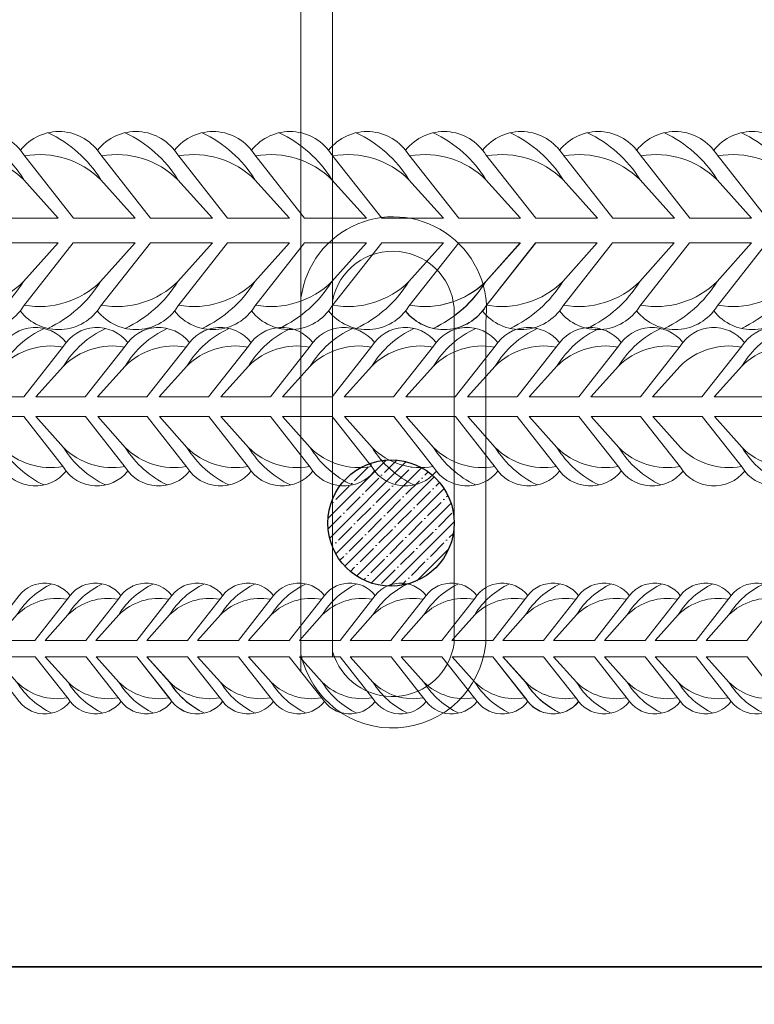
# Model space of a CAD drawing. Extents: x -764262 to 2885205, y 359641 to 616597.
# Tile 31 of 97: x 663546 to 663847, y 429376 to 429780. Entities that reach past the tile are written whole.
import ezdxf

# ---------------------------------------------------------------- set-up
doc = ezdxf.new("R2010")
doc.units = 0
doc.header["$LTSCALE"] = 50
doc.header["$MEASUREMENT"] = 0
doc.linetypes.add('JIS_02_2.0', pattern=[3, 2, -1])
doc.layers.get('0').update_dxf_attribs({"linetype": 'CONTINUOUS', "lineweight": 15})
doc.layers.get('DEFPOINTS').update_dxf_attribs({"linetype": 'CONTINUOUS'})
doc.layers.add('.', color=7, linetype='CONTINUOUS', lineweight=15)
doc.layers.add('MIM_DUVAR_WALL_50', color=7, linetype='CONTINUOUS', lineweight=30)
doc.layers.add('gorunus', color=11, linetype='CONTINUOUS')
doc.layers.add('INS_BETON_CONCRETE_50', color=5, linetype='CONTINUOUS')
doc.styles.add('Arial straight', font='isocpeur.ttf')
doc.dimstyles.new('M 1_25', dxfattribs={"dimtxt": 200, "dimasz": 200, "dimexe": 100, "dimexo": 300, "dimgap": 50, "dimtad": 0, "dimdec": 0, "dimlfac": 0.25, "dimtxsty": 'Arial straight', "dimcen": 1, "dimdle": 100, "dimadec": 0, "dimazin": 0, "dimtfac": 1, "dimtdec": 0, "dimtmove": 0, "dimatfit": 3, "dimldrblk": 'DOTSMALL', "dimfxl": 5, "dimarcsym": 0})

# ---------------------------------------------------------------- blocks, each defined once
blk = doc.blocks.new('8нн')
for points in [[(839281.83, -188517.77), (839298.46, -188496.64, -0.519259), (839325.32, -188495.04, -0.519259)], [(839286.93, -188517.77), (839298.46, -188504.9, -0.146099), (839316.06, -188489.24, 4.502796)], [(839307.57, -188517.77), (839324.2, -188496.64, -0.519259), (839351.06, -188495.04, -0.519259)], [(839312.67, -188517.77), (839324.2, -188504.9, -0.146099), (839341.8, -188489.24, 4.502796)], [(839333.31, -188517.77), (839349.93, -188496.64, -0.519259), (839376.8, -188495.04, -0.519259)], [(839338.41, -188517.77), (839349.93, -188504.9, -0.146099), (839367.54, -188489.24, 4.502796)], [(839359.04, -188517.77), (839375.67, -188496.64, -0.519259), (839402.54, -188495.04, -0.519259)], [(839359.04, -188517.77), (839375.67, -188496.64, -0.519259), (839402.54, -188495.04, -0.519259)], [(839364.15, -188517.77), (839375.67, -188504.9, -0.146099), (839393.28, -188489.24, 4.502796)], [(839364.15, -188517.77), (839375.67, -188504.9, -0.146099), (839393.28, -188489.24, 4.502796)], [(839384.78, -188517.77), (839401.41, -188496.64, -0.519259), (839428.27, -188495.04, -0.519259)], [(839389.89, -188517.77), (839401.41, -188504.9, -0.146099), (839419.01, -188489.24, 4.502796)], [(839410.52, -188517.77), (839427.15, -188496.64, -0.519259), (839454.01, -188495.04, -0.519259)], [(839415.62, -188517.77), (839427.15, -188504.9, -0.146099), (839444.75, -188489.24, 4.502796)], [(839436.26, -188517.77), (839452.89, -188496.64, -0.519259), (839479.75, -188495.04, -0.519259)], [(839441.36, -188517.77), (839452.89, -188504.9, -0.146099), (839470.49, -188489.24, 4.502796)], [(839462, -188517.77), (839478.62, -188496.64, -0.519259), (839505.49, -188495.04, -0.519259)], [(839467.1, -188517.77), (839478.62, -188504.9, -0.146099), (839496.23, -188489.24, 4.502796)], [(839487.73, -188517.77), (839504.36, -188496.64, -0.519259), (839531.22, -188495.04, -0.519259)], [(839492.84, -188517.77), (839504.36, -188504.9, -0.146099), (839521.96, -188489.24, 4.502796)], [(839513.47, -188517.77), (839530.1, -188496.64, -0.519259), (839556.96, -188495.04, -0.519259)], [(839518.58, -188517.77), (839530.1, -188504.9, -0.146099), (839547.7, -188489.24, 4.502796)], [(839539.21, -188517.77), (839555.84, -188496.64, -0.519259), (839582.7, -188495.04, -0.519259)], [(839539.21, -188517.77), (839555.84, -188496.64, -0.519259), (839582.7, -188495.04, -0.519259)], [(839544.31, -188517.77), (839555.84, -188504.9, -0.146099), (839573.44, -188489.24, 4.502796)], [(839544.31, -188517.77), (839555.84, -188504.9, -0.146099), (839573.44, -188489.24, 4.502796)], [(839564.95, -188517.77), (839581.58, -188496.64, -0.519259), (839608.44, -188495.04, -0.519259)], [(839570.05, -188517.77), (839581.58, -188504.9, -0.146099), (839599.18, -188489.24, 4.502796)], [(839590.69, -188517.77), (839607.31, -188496.64, -0.519259), (839634.18, -188495.04, -0.519259)], [(839595.79, -188517.77), (839607.31, -188504.9, -0.146099), (839624.92, -188489.24, 4.502796)], [(839616.42, -188517.77), (839633.05, -188496.64, -0.519259), (839659.91, -188495.04, -0.519259)], [(839621.53, -188517.77), (839633.05, -188504.9, -0.146099), (839650.65, -188489.24, 4.502796)], [(839642.16, -188517.77), (839658.79, -188496.64, -0.519259), (839685.65, -188495.04, -0.519259)], [(839647.27, -188517.77), (839658.79, -188504.9, -0.146099), (839676.39, -188489.24, 4.502796)], [(839667.9, -188517.77), (839684.53, -188496.64, -0.519259), (839711.39, -188495.04, -0.519259)], [(839286.93, -188517.77), (839298.46, -188504.9, -0.242936), (839323.94, -188496.96, -0.242936)], [(839312.67, -188517.77), (839324.2, -188504.9, -0.242936), (839349.68, -188496.96, -0.242936)], [(839338.41, -188517.77), (839349.93, -188504.9, -0.242936), (839375.42, -188496.96, -0.242936)], [(839364.15, -188517.77), (839375.67, -188504.9, -0.242936), (839401.16, -188496.96, -0.242936)], [(839364.15, -188517.77), (839375.67, -188504.9, -0.242936), (839401.16, -188496.96, -0.242936)], [(839389.89, -188517.77), (839401.41, -188504.9, -0.242936), (839426.9, -188496.96, -0.242936)], [(839415.62, -188517.77), (839427.15, -188504.9, -0.242936), (839452.63, -188496.96, -0.242936)], [(839441.36, -188517.77), (839452.89, -188504.9, -0.242936), (839478.37, -188496.96, -0.242936)], [(839467.1, -188517.77), (839478.62, -188504.9, -0.242936), (839504.11, -188496.96, -0.242936)], [(839492.84, -188517.77), (839504.36, -188504.9, -0.242936), (839529.85, -188496.96, -0.242936)], [(839518.58, -188517.77), (839530.1, -188504.9, -0.242936), (839555.59, -188496.96, -0.242936)], [(839544.31, -188517.77), (839555.84, -188504.9, -0.242936), (839581.32, -188496.96, -0.242936)], [(839544.31, -188517.77), (839555.84, -188504.9, -0.242936), (839581.32, -188496.96, -0.242936)], [(839570.05, -188517.77), (839581.58, -188504.9, -0.242936), (839607.06, -188496.96, -0.242936)], [(839595.79, -188517.77), (839607.31, -188504.9, -0.242936), (839632.8, -188496.96, -0.242936)], [(839621.53, -188517.77), (839633.05, -188504.9, -0.242936), (839658.54, -188496.96, -0.242936)], [(839647.27, -188517.77), (839658.79, -188504.9, -0.242936), (839684.28, -188496.96, -0.242936)], [(839281.83, -188526.03), (839298.46, -188547.16, 0.520542), (839325.36, -188548.71, 0.520542)], [(839286.93, -188526.03), (839298.46, -188538.9, 0.243606), (839324.02, -188546.83, 0.243606)], [(839286.93, -188526.03), (839298.46, -188538.9, 0.146099), (839316.06, -188554.57, -4.502796)], [(839307.65, -188526.03), (839324.28, -188547.16, 0.519259), (839351.14, -188548.76, 0.519259)], [(839312.76, -188526.03), (839324.28, -188538.9, 0.242936), (839349.77, -188546.85, 0.242936)], [(839312.76, -188526.03), (839324.28, -188538.9, 0.146099), (839341.88, -188554.57, -4.502796)], [(839333.39, -188526.03), (839350.02, -188547.16, 0.519259), (839376.88, -188548.76, 0.519259)], [(839338.49, -188526.03), (839350.02, -188538.9, 0.242936), (839375.5, -188546.85, 0.242936)], [(839338.49, -188526.03), (839350.02, -188538.9, 0.146099), (839367.62, -188554.57, -4.502796)], [(839359.04, -188526.03), (839375.67, -188547.16, 0.519259), (839402.54, -188548.76, 0.519259)], [(839359.13, -188526.03), (839375.75, -188547.16, 0.519259), (839402.62, -188548.76, 0.519259)], [(839364.15, -188526.03), (839375.67, -188538.9, 0.242936), (839401.16, -188546.85, 0.242936)], [(839364.15, -188526.03), (839375.67, -188538.9, 0.146099), (839393.28, -188554.57, -4.502796)], [(839364.23, -188526.03), (839375.75, -188538.9, 0.242936), (839401.24, -188546.85, 0.242936)], [(839364.23, -188526.03), (839375.75, -188538.9, 0.146099), (839393.36, -188554.57, -4.502796)], [(839384.78, -188526.03), (839401.41, -188547.16, 0.519259), (839428.27, -188548.76, 0.519259)], [(839389.89, -188526.03), (839401.41, -188538.9, 0.242936), (839426.9, -188546.85, 0.242936)], [(839389.89, -188526.03), (839401.41, -188538.9, 0.146099), (839419.01, -188554.57, -4.502796)], [(839410.52, -188526.03), (839427.15, -188547.16, 0.519259), (839454.01, -188548.76, 0.519259)], [(839415.62, -188526.03), (839427.15, -188538.9, 0.242936), (839452.63, -188546.85, 0.242936)], [(839415.62, -188526.03), (839427.15, -188538.9, 0.146099), (839444.75, -188554.57, -4.502796)], [(839436.26, -188526.03), (839452.89, -188547.16, 0.519259), (839479.75, -188548.76, 0.519259)], [(839441.36, -188526.03), (839452.89, -188538.9, 0.242936), (839478.37, -188546.85, 0.242936)], [(839441.36, -188526.03), (839452.89, -188538.9, 0.146099), (839470.49, -188554.57, -4.502796)], [(839462, -188526.03), (839478.62, -188547.16, 0.520542), (839505.53, -188548.71, 0.520542)], [(839467.1, -188526.03), (839478.62, -188538.9, 0.243606), (839504.18, -188546.83, 0.243606)], [(839467.1, -188526.03), (839478.62, -188538.9, 0.146099), (839496.23, -188554.57, -4.502796)], [(839487.82, -188526.03), (839504.44, -188547.16, 0.519259), (839531.31, -188548.76, 0.519259)], [(839492.92, -188526.03), (839504.44, -188538.9, 0.242936), (839529.93, -188546.85, 0.242936)], [(839492.92, -188526.03), (839504.44, -188538.9, 0.146099), (839522.05, -188554.57, -4.502796)], [(839513.55, -188526.03), (839530.18, -188547.16, 0.519259), (839557.05, -188548.76, 0.519259)], [(839518.66, -188526.03), (839530.18, -188538.9, 0.242936), (839555.67, -188546.85, 0.242936)], [(839518.66, -188526.03), (839530.18, -188538.9, 0.146099), (839547.79, -188554.57, -4.502796)], [(839539.21, -188526.03), (839555.84, -188547.16, 0.519259), (839582.7, -188548.76, 0.519259)], [(839539.29, -188526.03), (839555.92, -188547.16, 0.519259), (839582.78, -188548.76, 0.519259)], [(839544.31, -188526.03), (839555.84, -188538.9, 0.242936), (839581.32, -188546.85, 0.242936)], [(839544.31, -188526.03), (839555.84, -188538.9, 0.146099), (839573.44, -188554.57, -4.502796)], [(839544.4, -188526.03), (839555.92, -188538.9, 0.242936), (839581.41, -188546.85, 0.242936)], [(839544.4, -188526.03), (839555.92, -188538.9, 0.146099), (839573.52, -188554.57, -4.502796)], [(839564.95, -188526.03), (839581.58, -188547.16, 0.519259), (839608.44, -188548.76, 0.519259)], [(839570.05, -188526.03), (839581.58, -188538.9, 0.242936), (839607.06, -188546.85, 0.242936)], [(839570.05, -188526.03), (839581.58, -188538.9, 0.146099), (839599.18, -188554.57, -4.502796)], [(839590.69, -188526.03), (839607.31, -188547.16, 0.519259), (839634.18, -188548.76, 0.519259)], [(839595.79, -188526.03), (839607.31, -188538.9, 0.242936), (839632.8, -188546.85, 0.242936)], [(839595.79, -188526.03), (839607.31, -188538.9, 0.146099), (839624.92, -188554.57, -4.502796)], [(839616.42, -188526.03), (839633.05, -188547.16, 0.519259), (839659.91, -188548.76, 0.519259)], [(839621.53, -188526.03), (839633.05, -188538.9, 0.242936), (839658.54, -188546.85, 0.242936)], [(839621.53, -188526.03), (839633.05, -188538.9, 0.146099), (839650.65, -188554.57, -4.502796)], [(839642.16, -188526.03), (839658.79, -188547.16, 0.520542), (839685.69, -188548.71, 0.520542)], [(839647.27, -188526.03), (839658.79, -188538.9, 0.243606), (839684.35, -188546.83, 0.243606)], [(839647.27, -188526.03), (839658.79, -188538.9, 0.146099), (839676.39, -188554.57, -4.502796)], [(839667.98, -188526.03), (839684.61, -188547.16, 0.519259), (839711.47, -188548.76, 0.519259)]]:
    blk.add_lwpolyline(points, format="xyb")
for points in [[(839286.93, -188517.77), (839307.57, -188517.77)], [(839312.67, -188517.77), (839333.31, -188517.77)], [(839338.41, -188517.77), (839359.04, -188517.77)], [(839364.15, -188517.77), (839384.78, -188517.77)], [(839389.89, -188517.77), (839410.52, -188517.77)], [(839415.62, -188517.77), (839436.26, -188517.77)], [(839441.36, -188517.77), (839462, -188517.77)], [(839467.1, -188517.77), (839487.73, -188517.77)], [(839492.84, -188517.77), (839513.47, -188517.77)], [(839518.58, -188517.77), (839539.21, -188517.77)], [(839544.31, -188517.77), (839564.95, -188517.77)], [(839570.05, -188517.77), (839590.69, -188517.77)], [(839595.79, -188517.77), (839616.42, -188517.77)], [(839621.53, -188517.77), (839642.16, -188517.77)], [(839647.27, -188517.77), (839667.9, -188517.77)], [(839286.93, -188526.03), (839307.65, -188526.03)], [(839312.76, -188526.03), (839333.39, -188526.03)], [(839338.49, -188526.03), (839359.13, -188526.03)], [(839364.23, -188526.03), (839384.86, -188526.03)], [(839389.89, -188526.03), (839410.52, -188526.03)], [(839415.62, -188526.03), (839436.26, -188526.03)], [(839441.36, -188526.03), (839462, -188526.03)], [(839467.1, -188526.03), (839487.82, -188526.03)], [(839492.92, -188526.03), (839513.55, -188526.03)], [(839518.66, -188526.03), (839539.29, -188526.03)], [(839544.4, -188526.03), (839565.03, -188526.03)], [(839570.05, -188526.03), (839590.69, -188526.03)], [(839595.79, -188526.03), (839616.42, -188526.03)], [(839621.53, -188526.03), (839642.16, -188526.03)], [(839647.27, -188526.03), (839667.98, -188526.03)]]:
    blk.add_lwpolyline(points)
blk = doc.blocks.new('05899')
for points in [[(834865.31, -188164.71), (834885.46, -188139.1, -0.519259), (834918.01, -188137.17, -0.519259)], [(834871.49, -188164.71), (834885.46, -188149.12, -0.146099), (834906.79, -188130.13, 4.502796)], [(834896.5, -188164.71), (834916.65, -188139.1, -0.519259), (834949.2, -188137.17, -0.519259)], [(834902.68, -188164.71), (834916.65, -188149.12, -0.146099), (834937.98, -188130.13, 4.502796)], [(834927.69, -188164.71), (834947.84, -188139.1, -0.519259), (834980.39, -188137.17, -0.519259)], [(834933.88, -188164.71), (834947.84, -188149.12, -0.146099), (834969.17, -188130.13, 4.502796)], [(834958.88, -188164.71), (834979.03, -188139.1, -0.519259), (835011.59, -188137.17, -0.519259)], [(834965.07, -188164.71), (834979.03, -188149.12, -0.146099), (835000.36, -188130.13, 4.502796)], [(834990.07, -188164.71), (835010.22, -188139.1, -0.519259), (835042.78, -188137.17, -0.519259)], [(834990.07, -188164.71), (835010.22, -188139.1, -0.519259), (835042.78, -188137.17, -0.519259)], [(834996.26, -188164.71), (835010.22, -188149.12, -0.146099), (835031.55, -188130.13, 4.502796)], [(834996.26, -188164.71), (835010.22, -188149.12, -0.146099), (835031.55, -188130.13, 4.502796)], [(835021.36, -188164.71), (835041.51, -188139.1, -0.519259), (835074.07, -188137.17, -0.519259)], [(835027.55, -188164.71), (835041.51, -188149.12, -0.146099), (835062.85, -188130.13, 4.502796)], [(835052.55, -188164.71), (835072.7, -188139.1, -0.519259), (835105.26, -188137.17, -0.519259)], [(835058.74, -188164.71), (835072.7, -188149.12, -0.146099), (835094.04, -188130.13, 4.502796)], [(835083.74, -188164.71), (835103.89, -188139.1, -0.519259), (835136.45, -188137.17, -0.519259)], [(835089.93, -188164.71), (835103.89, -188149.12, -0.146099), (835125.23, -188130.13, 4.502796)], [(835114.93, -188164.71), (835135.09, -188139.1, -0.519259), (835167.64, -188137.17, -0.519259)], [(835114.93, -188164.71), (835135.09, -188139.1, -0.519259), (835167.64, -188137.17, -0.519259)], [(835121.12, -188164.71), (835135.09, -188149.12, -0.146099), (835156.42, -188130.13, 4.502796)], [(835121.12, -188164.71), (835135.09, -188149.12, -0.146099), (835156.42, -188130.13, 4.502796)], [(835146.23, -188164.71), (835166.38, -188139.1, -0.519259), (835198.93, -188137.17, -0.519259)], [(835152.41, -188164.71), (835166.38, -188149.12, -0.146099), (835187.71, -188130.13, 4.502796)], [(835177.42, -188164.71), (835197.57, -188139.1, -0.519259), (835230.12, -188137.17, -0.519259)], [(835183.6, -188164.71), (835197.57, -188149.12, -0.146099), (835218.9, -188130.13, 4.502796)], [(835208.61, -188164.71), (835228.76, -188139.1, -0.519259), (835261.31, -188137.17, -0.519259)], [(835208.61, -188164.71), (835228.76, -188139.1, -0.519259), (835261.31, -188137.17, -0.519259)], [(835239.8, -188164.71), (835259.95, -188139.1, -0.519259), (835292.5, -188137.17, -0.519259)], [(835245.98, -188164.71), (835259.95, -188149.12, -0.146099), (835281.28, -188130.13, 4.502796)], [(834871.49, -188164.71), (834885.46, -188149.12, -0.242936), (834916.34, -188139.49, -0.242936)], [(834902.68, -188164.71), (834916.65, -188149.12, -0.242936), (834947.54, -188139.49, -0.242936)], [(834933.88, -188164.71), (834947.84, -188149.12, -0.242936), (834978.73, -188139.49, -0.242936)], [(834965.07, -188164.71), (834979.03, -188149.12, -0.242936), (835009.92, -188139.49, -0.242936)], [(834996.26, -188164.71), (835010.22, -188149.12, -0.242936), (835041.11, -188139.49, -0.242936)], [(834996.26, -188164.71), (835010.22, -188149.12, -0.242936), (835041.11, -188139.49, -0.242936)], [(835027.55, -188164.71), (835041.51, -188149.12, -0.242936), (835072.4, -188139.49, -0.242936)], [(835058.74, -188164.71), (835072.7, -188149.12, -0.242936), (835103.59, -188139.49, -0.242936)], [(835089.93, -188164.71), (835103.89, -188149.12, -0.242936), (835134.78, -188139.49, -0.242936)], [(835121.12, -188164.71), (835135.09, -188149.12, -0.242936), (835165.97, -188139.49, -0.242936)], [(835121.12, -188164.71), (835135.09, -188149.12, -0.242936), (835165.97, -188139.49, -0.242936)], [(835152.41, -188164.71), (835166.38, -188149.12, -0.242936), (835197.26, -188139.49, -0.242936)], [(835183.6, -188164.71), (835197.57, -188149.12, -0.242936), (835228.45, -188139.49, -0.242936)], [(835214.79, -188164.71), (835228.76, -188149.12, -0.242936), (835259.64, -188139.49, -0.242936)], [(835245.98, -188164.71), (835259.95, -188149.12, -0.242936), (835290.84, -188139.49, -0.242936)], [(834865.31, -188174.72), (834885.46, -188200.33, 0.519259), (834918.01, -188202.27, 0.519259)], [(834871.49, -188174.72), (834885.46, -188190.32, 0.242936), (834916.34, -188199.94, 0.242936)], [(834871.49, -188174.72), (834885.46, -188190.32, 0.146099), (834906.79, -188209.3, -4.502796)], [(834896.5, -188174.72), (834916.65, -188200.33, 0.520542), (834949.25, -188202.21, 0.520542)], [(834902.68, -188174.72), (834916.65, -188190.32, 0.243606), (834947.62, -188199.93, 0.243606)], [(834902.68, -188174.72), (834916.65, -188190.32, 0.146099), (834937.98, -188209.3, -4.502796)], [(834927.79, -188174.72), (834947.94, -188200.33, 0.519259), (834980.49, -188202.27, 0.519259)], [(834933.98, -188174.72), (834947.94, -188190.32, 0.242936), (834978.83, -188199.94, 0.242936)], [(834933.98, -188174.72), (834947.94, -188190.32, 0.146099), (834969.27, -188209.3, -4.502796)], [(834958.98, -188174.72), (834979.13, -188200.33, 0.519259), (835011.69, -188202.27, 0.519259)], [(834965.17, -188174.72), (834979.13, -188190.32, 0.242936), (835010.02, -188199.94, 0.242936)], [(834965.17, -188174.72), (834979.13, -188190.32, 0.146099), (835000.46, -188209.3, -4.502796)], [(834990.17, -188174.72), (835010.32, -188200.33, 0.519259), (835042.88, -188202.27, 0.519259)], [(834990.17, -188174.72), (835010.32, -188200.33, 0.519259), (835042.88, -188202.27, 0.519259)], [(834996.36, -188174.72), (835010.32, -188190.32, 0.242936), (835041.21, -188199.94, 0.242936)], [(834996.36, -188174.72), (835010.32, -188190.32, 0.146099), (835031.65, -188209.3, -4.502796)], [(834996.36, -188174.72), (835010.32, -188190.32, 0.242936), (835041.21, -188199.94, 0.242936)], [(834996.36, -188174.72), (835010.32, -188190.32, 0.146099), (835031.65, -188209.3, -4.502796)], [(835021.36, -188174.72), (835041.51, -188200.33, 0.520542), (835074.12, -188202.21, 0.520542)], [(835027.55, -188174.72), (835041.51, -188190.32, 0.243606), (835072.49, -188199.93, 0.243606)], [(835027.55, -188174.72), (835041.51, -188190.32, 0.146099), (835062.85, -188209.3, -4.502796)], [(835052.65, -188174.72), (835072.8, -188200.33, 0.519259), (835105.36, -188202.27, 0.519259)], [(835058.84, -188174.72), (835072.8, -188190.32, 0.242936), (835103.69, -188199.94, 0.242936)], [(835058.84, -188174.72), (835072.8, -188190.32, 0.146099), (835094.14, -188209.3, -4.502796)], [(835083.84, -188174.72), (835103.99, -188200.33, 0.519259), (835136.55, -188202.27, 0.519259)], [(835090.03, -188174.72), (835103.99, -188190.32, 0.242936), (835134.88, -188199.94, 0.242936)], [(835090.03, -188174.72), (835103.99, -188190.32, 0.146099), (835125.33, -188209.3, -4.502796)], [(835115.03, -188174.72), (835135.19, -188200.33, 0.519259), (835167.74, -188202.27, 0.519259)], [(835115.03, -188174.72), (835135.19, -188200.33, 0.519259), (835167.74, -188202.27, 0.519259)], [(835121.22, -188174.72), (835135.19, -188190.32, 0.242936), (835166.07, -188199.94, 0.242936)], [(835121.22, -188174.72), (835135.19, -188190.32, 0.146099), (835156.52, -188209.3, -4.502796)], [(835121.22, -188174.72), (835135.19, -188190.32, 0.242936), (835166.07, -188199.94, 0.242936)], [(835121.22, -188174.72), (835135.19, -188190.32, 0.146099), (835156.52, -188209.3, -4.502796)], [(835146.23, -188174.72), (835166.38, -188200.33, 0.520542), (835198.98, -188202.21, 0.520542)], [(835152.41, -188174.72), (835166.38, -188190.32, 0.243606), (835197.35, -188199.93, 0.243606)], [(835152.41, -188174.72), (835166.38, -188190.32, 0.146099), (835187.71, -188209.3, -4.502796)], [(835177.52, -188174.72), (835197.67, -188200.33, 0.519259), (835230.22, -188202.27, 0.519259)], [(835183.7, -188174.72), (835197.67, -188190.32, 0.242936), (835228.55, -188199.94, 0.242936)], [(835183.7, -188174.72), (835197.67, -188190.32, 0.146099), (835219, -188209.3, -4.502796)], [(835208.71, -188174.72), (835228.86, -188200.33, 0.519259), (835261.41, -188202.27, 0.519259)], [(835208.71, -188174.72), (835228.86, -188200.33, 0.519259), (835261.41, -188202.27, 0.519259)], [(835214.89, -188174.72), (835228.86, -188190.32, 0.242936), (835259.75, -188199.94, 0.242936)], [(835239.9, -188174.72), (835260.05, -188200.33, 0.519259), (835292.6, -188202.27, 0.519259)], [(835246.08, -188174.72), (835260.05, -188190.32, 0.242936), (835290.94, -188199.94, 0.242936)], [(835246.08, -188174.72), (835260.05, -188190.32, 0.146099), (835281.38, -188209.3, -4.502796)]]:
    blk.add_lwpolyline(points, format="xyb")
for points in [[(834871.49, -188164.71), (834896.5, -188164.71)], [(834902.68, -188164.71), (834927.69, -188164.71)], [(834933.88, -188164.71), (834958.88, -188164.71)], [(834965.07, -188164.71), (834990.07, -188164.71)], [(834996.26, -188164.71), (835021.26, -188164.71)], [(834996.26, -188164.71), (835021.26, -188164.71)], [(835027.55, -188164.71), (835052.55, -188164.71)], [(835058.74, -188164.71), (835083.74, -188164.71)], [(835089.93, -188164.71), (835114.93, -188164.71)], [(835121.12, -188164.71), (835146.12, -188164.71)], [(835121.12, -188164.71), (835146.12, -188164.71)], [(835152.41, -188164.71), (835177.42, -188164.71)], [(835183.6, -188164.71), (835208.61, -188164.71)], [(835214.79, -188164.71), (835239.8, -188164.71)], [(835245.98, -188164.71), (835270.99, -188164.71)], [(834871.49, -188174.72), (834896.5, -188174.72)], [(834902.68, -188174.72), (834927.79, -188174.72)], [(834933.98, -188174.72), (834958.98, -188174.72)], [(834965.17, -188174.72), (834990.17, -188174.72)], [(834996.36, -188174.72), (835021.36, -188174.72)], [(834996.36, -188174.72), (835021.36, -188174.72)], [(835027.55, -188174.72), (835052.65, -188174.72)], [(835058.84, -188174.72), (835083.84, -188174.72)], [(835090.03, -188174.72), (835115.03, -188174.72)], [(835121.22, -188174.72), (835146.23, -188174.72)], [(835121.22, -188174.72), (835146.23, -188174.72)], [(835152.41, -188174.72), (835177.52, -188174.72)], [(835183.7, -188174.72), (835208.71, -188174.72)], [(835214.89, -188174.72), (835239.9, -188174.72)], [(835246.08, -188174.72), (835271.09, -188174.72)]]:
    blk.add_lwpolyline(points)
blk = doc.blocks.new('*D681')
at = {"color": 0, "lineweight": -2, "transparency": 16777216}
for p, q in [((662876.67, 430711.62), (662876.67, 428679.05)), ((664172.67, 428902.51), (664172.67, 428679.05)), ((663076.67, 428779.05), (663274.67, 428779.05)), ((663972.67, 428779.05), (663774.67, 428779.05))]:
    blk.add_line(p, q, dxfattribs=at)
at = {"color": 0, "transparency": 16777216}
for points in [[(663076.67, 428812.39), (663076.67, 428745.72), (662876.67, 428779.05)], [(663972.67, 428812.39), (663972.67, 428745.72), (664172.67, 428779.05)]]:
    blk.add_solid(points, dxfattribs=at)
at = {"layer": 'DEFPOINTS', "color": 0, "transparency": 16777216}
for p in [(662876.67, 431011.62), (664172.67, 429202.51), (664172.67, 428779.05)]:
    blk.add_point(p, dxfattribs=at)
at = {"color": 0, "transparency": 16777216, "insert": (663524.67, 428779.05), "char_height": 200, "attachment_point": 5, "style": 'Arial straight'}
blk.add_mtext('400', dxfattribs=at)
blk = doc.blocks.new('_DotSmall')
at = {"color": 0, "linetype": 'ByBlock', "const_width": 0.5}
blk.add_lwpolyline([(-0.0625, 0, 1), (0.0625, 0, 1)], format="xyb", close=True, dxfattribs=at)

msp = doc.modelspace()

# ---------------------------------------------------------------- hatches: boundary and pattern name
at = {"layer": '.'}
h = msp.add_hatch(dxfattribs=at)
h.set_pattern_fill('ANSI35', color=256, scale=0.987754)
h.set_pattern_definition([(45, (563305.582, 181456.897), (-4.4351415, 4.4351415), []), (45, (563310.0173, 181456.897), (-4.4351415, 4.4351415), [7.84029658, -1.56805932, 0, -1.56805932])])
edge = h.paths.add_edge_path()
edge.add_arc((663697.751, 429573.523), 25.898, 180, 540, ccw=False)

# ---------------------------------------------------------------- linework, layer by layer
at = {"linetype": 'JIS_02_2.0', "ltscale": 30}
for p, q in [((663660.841, 430911.286), (663660.841, 429512.637)), ((663673.752, 430743.928), (663673.752, 429518.752)), ((663736.56, 429524.185), (663736.56, 429655.693))]:
    msp.add_line(p, q, dxfattribs=at)
at = {"color": 252}
msp.add_line((663673.752, 429520.921), (663673.752, 429664.496), dxfattribs=at)
msp.add_line((663723.649, 429524.184), (663723.649, 429659.371))
for points in [[(663567.599, 429698.457), (663547.195, 429724.384, 0.5192585), (663514.234, 429726.348, 0.5192585)], [(663561.335, 429698.457), (663547.195, 429714.246, 0.1460986), (663525.596, 429733.468, -4.5027961)], [(663599.179, 429698.457), (663578.776, 429724.384, 0.5192585), (663545.815, 429726.348, 0.5192585)], [(663592.916, 429698.457), (663578.776, 429714.246, 0.1460986), (663557.177, 429733.468, -4.5027961)], [(663630.76, 429698.457), (663610.357, 429724.384, 0.5192585), (663577.395, 429726.348, 0.5192585)], [(663624.496, 429698.457), (663610.357, 429714.246, 0.1460986), (663588.758, 429733.468, -4.5027961)], [(663662.341, 429698.457), (663641.938, 429724.384, 0.5192585), (663608.976, 429726.348, 0.5192585)], [(663656.077, 429698.457), (663641.938, 429714.246, 0.1460986), (663620.338, 429733.468, -4.5027961)], [(663693.922, 429698.457), (663673.518, 429724.384, 0.5192585), (663640.557, 429726.348, 0.5192585)], [(663687.658, 429698.457), (663673.518, 429714.246, 0.1460986), (663651.919, 429733.468, -4.5027961)], [(663725.503, 429698.457), (663705.099, 429724.384, 0.5192585), (663672.138, 429726.348, 0.5192585)], [(663719.239, 429698.457), (663705.099, 429714.246, 0.1460986), (663683.5, 429733.468, -4.5027961)], [(663757.083, 429698.457), (663736.68, 429724.384, 0.5192585), (663703.718, 429726.348, 0.5192585)], [(663757.083, 429698.457), (663736.68, 429724.384, 0.5192585), (663703.718, 429726.348, 0.5192585)], [(663750.819, 429698.457), (663736.68, 429714.246, 0.1460986), (663715.081, 429733.468, -4.5027961)], [(663750.819, 429698.457), (663736.68, 429714.246, 0.1460986), (663715.081, 429733.468, -4.5027961)], [(663788.664, 429698.457), (663768.261, 429724.384, 0.5192585), (663735.299, 429726.348, 0.5192585)], [(663782.4, 429698.457), (663768.261, 429714.246, 0.1460986), (663746.661, 429733.468, -4.5027961)], [(663820.245, 429698.457), (663799.842, 429724.384, 0.5192585), (663766.88, 429726.348, 0.5192585)], [(663813.981, 429698.457), (663799.842, 429714.246, 0.1460986), (663778.242, 429733.468, -4.5027961)], [(663851.826, 429698.457), (663831.422, 429724.384, 0.5192585), (663798.461, 429726.348, 0.5192585)], [(663845.562, 429698.457), (663831.422, 429714.246, 0.1460986), (663809.823, 429733.468, -4.5027961)], [(663883.406, 429698.457), (663863.003, 429724.384, 0.5192585), (663830.042, 429726.348, 0.5192585)], [(663877.143, 429698.457), (663863.003, 429714.246, 0.1460986), (663841.404, 429733.468, -4.5027961)], [(663561.335, 429698.457), (663547.195, 429714.246, 0.2429363), (663515.923, 429723.993, 0.2429363)], [(663592.916, 429698.457), (663578.776, 429714.246, 0.2429363), (663547.503, 429723.993, 0.2429363)], [(663624.496, 429698.457), (663610.357, 429714.246, 0.2429363), (663579.084, 429723.993, 0.2429363)], [(663656.077, 429698.457), (663641.938, 429714.246, 0.2429363), (663610.665, 429723.993, 0.2429363)], [(663687.658, 429698.457), (663673.518, 429714.246, 0.2429363), (663642.246, 429723.993, 0.2429363)], [(663719.239, 429698.457), (663705.099, 429714.246, 0.2429363), (663673.826, 429723.993, 0.2429363)], [(663750.819, 429698.457), (663736.68, 429714.246, 0.2429363), (663705.407, 429723.993, 0.2429363)], [(663750.819, 429698.457), (663736.68, 429714.246, 0.2429363), (663705.407, 429723.993, 0.2429363)], [(663782.4, 429698.457), (663768.261, 429714.246, 0.2429363), (663736.988, 429723.993, 0.2429363)], [(663813.981, 429698.457), (663799.842, 429714.246, 0.2429363), (663768.569, 429723.993, 0.2429363)], [(663845.562, 429698.457), (663831.422, 429714.246, 0.2429363), (663800.15, 429723.993, 0.2429363)], [(663877.143, 429698.457), (663863.003, 429714.246, 0.2429363), (663831.73, 429723.993, 0.2429363)], [(663567.497, 429688.319), (663547.094, 429662.392, -0.5192585), (663514.133, 429660.429, -0.5192585)], [(663561.233, 429688.319), (663547.094, 429672.531, -0.2429363), (663515.821, 429662.784, -0.2429363)], [(663561.233, 429688.319), (663547.094, 429672.531, -0.1460986), (663525.495, 429653.309, 4.5027961)], [(663599.078, 429688.319), (663578.675, 429662.392, -0.5192585), (663545.713, 429660.429, -0.5192585)], [(663592.814, 429688.319), (663578.675, 429672.531, -0.2429363), (663547.402, 429662.784, -0.2429363)], [(663592.814, 429688.319), (663578.675, 429672.531, -0.1460986), (663557.076, 429653.309, 4.5027961)], [(663630.76, 429688.319), (663610.357, 429662.392, -0.5205423), (663577.345, 429660.493, -0.5205423)], [(663624.496, 429688.319), (663610.357, 429672.531, -0.2436065), (663578.995, 429662.799, -0.2436065)], [(663624.496, 429688.319), (663610.357, 429672.531, -0.1460986), (663588.758, 429653.309, 4.5027961)], [(663662.341, 429688.319), (663641.938, 429662.392, -0.5192585), (663608.976, 429660.429, -0.5192585)], [(663656.077, 429688.319), (663641.938, 429672.531, -0.2429363), (663610.665, 429662.784, -0.2429363)], [(663656.077, 429688.319), (663641.938, 429672.531, -0.1460986), (663620.338, 429653.309, 4.5027961)], [(663693.922, 429688.319), (663673.518, 429662.392, -0.5192585), (663640.557, 429660.429, -0.5192585)], [(663687.658, 429688.319), (663673.518, 429672.531, -0.2429363), (663642.246, 429662.784, -0.2429363)], [(663687.658, 429688.319), (663673.518, 429672.531, -0.1460986), (663651.919, 429653.309, 4.5027961)], [(663725.503, 429688.319), (663705.099, 429662.392, -0.5192585), (663672.138, 429660.429, -0.5192585)], [(663719.239, 429688.319), (663705.099, 429672.531, -0.2429363), (663673.826, 429662.784, -0.2429363)], [(663719.239, 429688.319), (663705.099, 429672.531, -0.1460986), (663683.5, 429653.309, 4.5027961)], [(663756.982, 429688.319), (663736.579, 429662.392, -0.5192585), (663703.617, 429660.429, -0.5192585)], [(663757.083, 429688.319), (663736.68, 429662.392, -0.5192585), (663703.718, 429660.429, -0.5192585)], [(663750.718, 429688.319), (663736.579, 429672.531, -0.2429363), (663705.306, 429662.784, -0.2429363)], [(663750.819, 429688.319), (663736.68, 429672.531, -0.2429363), (663705.407, 429662.784, -0.2429363)], [(663750.718, 429688.319), (663736.579, 429672.531, -0.1460986), (663714.979, 429653.309, 4.5027961)], [(663750.819, 429688.319), (663736.68, 429672.531, -0.1460986), (663715.081, 429653.309, 4.5027961)], [(663788.563, 429688.319), (663768.159, 429662.392, -0.5192585), (663735.198, 429660.429, -0.5192585)], [(663782.299, 429688.319), (663768.159, 429672.531, -0.2429363), (663736.887, 429662.784, -0.2429363)], [(663782.299, 429688.319), (663768.159, 429672.531, -0.1460986), (663746.56, 429653.309, 4.5027961)], [(663820.143, 429688.319), (663799.74, 429662.392, -0.5192585), (663766.779, 429660.429, -0.5192585)], [(663813.88, 429688.319), (663799.74, 429672.531, -0.2429363), (663768.467, 429662.784, -0.2429363)], [(663813.88, 429688.319), (663799.74, 429672.531, -0.1460986), (663778.141, 429653.309, 4.5027961)], [(663851.826, 429688.319), (663831.422, 429662.392, -0.5205423), (663798.41, 429660.493, -0.5205423)], [(663845.562, 429688.319), (663831.422, 429672.531, -0.2436065), (663800.061, 429662.799, -0.2436065)], [(663845.562, 429688.319), (663831.422, 429672.531, -0.1460986), (663809.823, 429653.309, 4.5027961)], [(663883.406, 429688.319), (663863.003, 429662.392, -0.5192585), (663830.042, 429660.429, -0.5192585)], [(663877.143, 429688.319), (663863.003, 429672.531, -0.2429363), (663831.73, 429662.784, -0.2429363)], [(663877.143, 429688.319), (663863.003, 429672.531, -0.1460986), (663841.404, 429653.309, 4.5027961)]]:
    msp.add_lwpolyline(points, format="xyb")
for points in [[(663561.335, 429698.457), (663536.018, 429698.457)], [(663592.916, 429698.457), (663567.599, 429698.457)], [(663624.496, 429698.457), (663599.179, 429698.457)], [(663656.077, 429698.457), (663630.76, 429698.457)], [(663687.658, 429698.457), (663662.341, 429698.457)], [(663719.239, 429698.457), (663693.922, 429698.457)], [(663750.819, 429698.457), (663725.503, 429698.457)], [(663782.4, 429698.457), (663757.083, 429698.457)], [(663813.981, 429698.457), (663788.664, 429698.457)], [(663845.562, 429698.457), (663820.245, 429698.457)], [(663561.233, 429688.319), (663535.917, 429688.319)], [(663592.814, 429688.319), (663567.497, 429688.319)], [(663624.496, 429688.319), (663599.078, 429688.319)], [(663656.077, 429688.319), (663630.76, 429688.319)], [(663687.658, 429688.319), (663662.341, 429688.319)], [(663719.239, 429688.319), (663693.922, 429688.319)], [(663750.718, 429688.319), (663725.401, 429688.319)], [(663782.299, 429688.319), (663756.982, 429688.319)], [(663813.88, 429688.319), (663788.563, 429688.319)], [(663845.562, 429688.319), (663820.143, 429688.319)]]:
    msp.add_lwpolyline(points)
for centre, radius, start, end in [((663698.715, 429660.83), 38.192, 352.27016, 172.59096), ((663698.478, 429659.769), 25.174, 359.09209, 169.17781), ((663698.343, 429527.915), 38.399, 192.40952, 354.42693), ((663698.342, 429528.03), 25.598, 196.1228, 351.35917)]:
    msp.add_arc(centre, radius, start, end)
at = {"layer": 'gorunus', "color": 0}
msp.add_line((664172.668, 429391.617), (662552.668, 429391.617), dxfattribs=at)
at = {"layer": 'INS_BETON_CONCRETE_50', "color": 0, "lineweight": 30}
msp.add_circle((663697.751, 429573.523), 25.898, dxfattribs=at)
at = {"layer": 'MIM_DUVAR_WALL_50', "color": 0}
msp.add_line((662876.668, 429391.617), (669262.253, 429391.617), dxfattribs=at)

# ---------------------------------------------------------------- block references
at = {"xscale": 0.81, "yscale": 0.81, "zscale": 0.81}
for name, p in [('05899', (-12719.007, 582038.649)), ('8нн', (-16287.339, 582224.84))]:
    msp.add_blockref(name, p, dxfattribs=at)

# ---------------------------------------------------------------- dimensions: what is measured, and where the dimension line sits
dim = msp.add_linear_dim(base=(664172.668, 428779.054), p1=(662876.668, 431011.617), p2=(664172.668, 429202.512), text='400', dimstyle='M 1_25')
dim.commit()
dim.dimension.update_dxf_attribs({"geometry": '*D681', "text_midpoint": (663524.668, 428779.054)})

doc.saveas('drawing.dxf')
